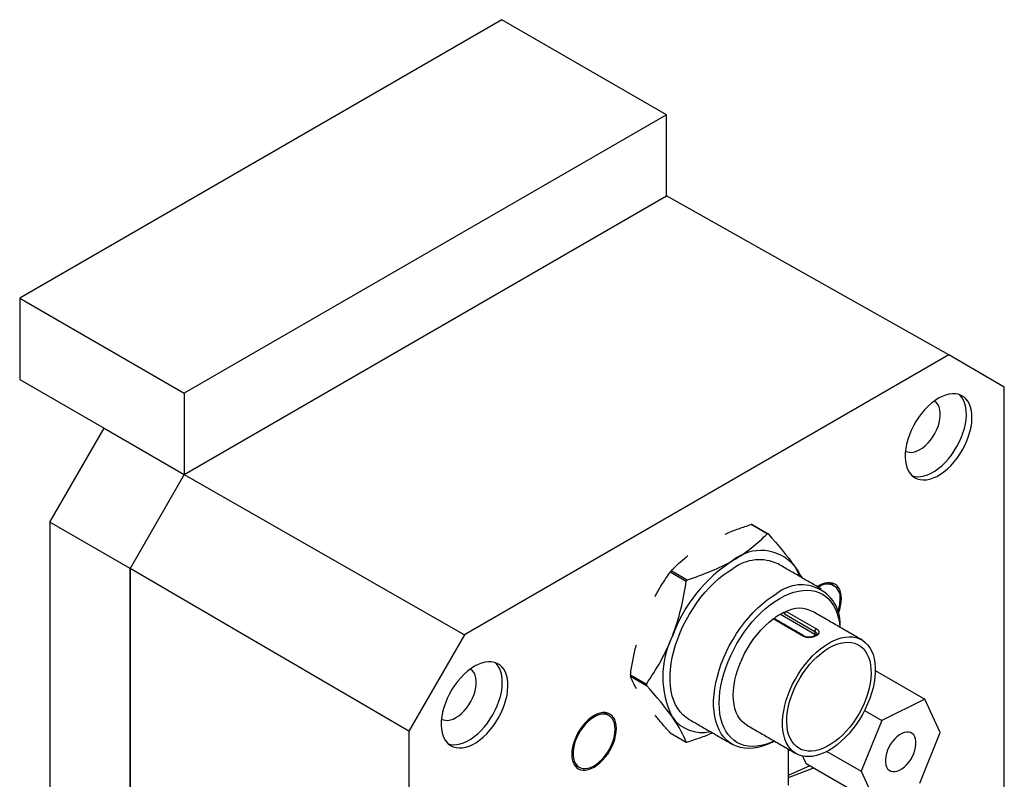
# Model space of a CAD drawing. Header units: millimetres. Extents: x 11 to 421, y 5 to 275.
# Tile 3 of 10: x 46 to 95, y 58 to 96. Entities that reach past the tile are written whole.
import ezdxf

# ---------------------------------------------------------------- set-up
doc = ezdxf.new("R2010")
doc.units = ezdxf.units.MM

msp = doc.modelspace()

# ---------------------------------------------------------------- linework, layer by layer
at = {"color": 7, "linetype": 'Continuous', "lineweight": 30}
for p, q in [((69.933, 95.995), (45.68, 81.994)), ((78.206, 91.219), (69.933, 95.995)), ((78.206, 91.219), (53.953, 77.218)), ((78.206, 87.137), (78.206, 91.219)), ((53.953, 73.135), (78.206, 87.137)), ((92.4, 79.145), (78.206, 87.137)), ((45.68, 81.994), (45.68, 77.911)), ((45.68, 81.994), (53.953, 77.218)), ((92.4, 79.145), (68.044, 65.084)), ((95.194, 77.531), (92.4, 79.145)), ((45.68, 77.911), (49.922, 75.462)), ((95.194, 40.423), (95.194, 77.531)), ((53.953, 77.218), (53.953, 73.135)), ((47.2, 70.747), (49.922, 75.462)), ((49.922, 75.462), (53.953, 73.135)), ((53.953, 73.135), (51.23, 68.42)), ((53.953, 73.135), (51.23, 68.42)), ((53.953, 73.135), (68.044, 65.084)), ((51.23, 68.42), (47.2, 70.747)), ((47.2, 70.747), (47.2, 33.757)), ((83.267, 70.164), (82.465, 70.627)), ((82.515, 70.623), (83.317, 70.16)), ((51.23, 68.42), (51.23, 31.431)), ((65.249, 60.244), (51.23, 68.42)), ((51.23, 31.431), (51.23, 68.42)), ((78.399, 68.246), (79.201, 67.784)), ((78.449, 68.309), (79.251, 67.846)), ((85.879, 67.552), (85.795, 67.5)), ((85.091, 64.999), (83.571, 65.877)), ((83.651, 65.935), (83.651, 65.876)), ((83.934, 66.113), (85.666, 65.113)), ((84.146, 66.128), (84.146, 66.221)), ((84.146, 66.128), (85.666, 65.251)), ((84.227, 66.256), (85.747, 65.378)), ((68.044, 65.084), (65.249, 60.244)), ((85.666, 65.251), (85.666, 65.113)), ((76.391, 63.072), (77.193, 62.609)), ((76.391, 63.005), (77.193, 62.542)), ((88.707, 63.281), (91.192, 61.847)), ((91.192, 61.847), (89.027, 60.777)), ((91.962, 60.179), (91.192, 61.847)), ((88.164, 61.276), (89.027, 60.777)), ((89.027, 60.777), (88.003, 58.223)), ((65.249, 60.244), (65.249, 23.136)), ((78.399, 60.148), (79.201, 59.685)), ((90.938, 57.625), (91.962, 60.179)), ((84.323, 59.343), (84.323, 57.519)), ((85.235, 58.598), (85.056, 58.985)), ((86.275, 59.221), (88.003, 58.223)), ((85.417, 58.493), (84.323, 58.019)), ((88.773, 56.555), (85.235, 58.598)), ((85.599, 58.387), (84.323, 57.888)), ((88.003, 58.223), (88.773, 56.555))]:
    msp.add_line(p, q, dxfattribs=at)
at = {"color": 7, "linetype": 'Continuous', "lineweight": 30, "flags": 128}
for points in [[(91.889, 76.972), (91.71, 76.858), (91.534, 76.723), (91.362, 76.569), (91.195, 76.398), (91.036, 76.211), (90.887, 76.011), (90.75, 75.8), (90.625, 75.58), (90.515, 75.354), (90.42, 75.124), (90.342, 74.894), (90.281, 74.664), (90.239, 74.439), (90.215, 74.221), (90.21, 74.012), (90.224, 73.814), (90.258, 73.631), (90.309, 73.463), (90.379, 73.313), (90.465, 73.182), (90.568, 73.073), (90.686, 72.985), (90.817, 72.921), (90.961, 72.881), (91.115, 72.865), (91.277, 72.874), (91.447, 72.907), (91.622, 72.964), (91.8, 73.045), (91.978, 73.148), (92.156, 73.272), (92.331, 73.417), (92.501, 73.58), (92.663, 73.759), (92.817, 73.953), (92.961, 74.159), (93.092, 74.374), (93.21, 74.598), (93.313, 74.826), (93.399, 75.057), (93.469, 75.287), (93.52, 75.514), (93.553, 75.736), (93.568, 75.95), (93.563, 76.154), (93.539, 76.345), (93.497, 76.521), (93.436, 76.68), (93.358, 76.821), (93.263, 76.941), (93.153, 77.039), (93.028, 77.115), (92.89, 77.168), (92.742, 77.196), (92.583, 77.199), (92.416, 77.178), (92.244, 77.133), (92.067, 77.064), (91.889, 76.972)], [(90.227, 74.318), (90.305, 74.282), (90.419, 74.255), (90.544, 74.252), (90.675, 74.274), (90.812, 74.32), (90.952, 74.39), (91.092, 74.481), (91.229, 74.593), (91.361, 74.724), (91.485, 74.87), (91.599, 75.029), (91.701, 75.198), (91.79, 75.374), (91.862, 75.554), (91.918, 75.735), (91.956, 75.912), (91.975, 76.083), (91.975, 76.245), (91.956, 76.394), (91.918, 76.528), (91.862, 76.644), (91.79, 76.74), (91.701, 76.814), (91.677, 76.829)], [(90.569, 73.072), (90.678, 73.044), (90.832, 73.028), (90.995, 73.037), (91.164, 73.07), (91.339, 73.127), (91.517, 73.208), (91.695, 73.311), (91.873, 73.436), (92.048, 73.58), (92.218, 73.743), (92.38, 73.922), (92.534, 74.116), (92.678, 74.322), (92.809, 74.538), (92.927, 74.761), (93.03, 74.989), (93.116, 75.22), (93.186, 75.45), (93.238, 75.678), (93.271, 75.9), (93.285, 76.114), (93.28, 76.317), (93.256, 76.508), (93.214, 76.684), (93.153, 76.843), (93.075, 76.984), (92.98, 77.104), (92.926, 77.157)], [(79.315, 60.848), (79.19, 60.93), (79.035, 61.057), (78.894, 61.206), (78.77, 61.376), (78.662, 61.566), (78.571, 61.775), (78.497, 62.001), (78.441, 62.243), (78.404, 62.499), (78.386, 62.769), (78.386, 63.051), (78.404, 63.342), (78.441, 63.642), (78.497, 63.948), (78.571, 64.259), (78.662, 64.573), (78.77, 64.887), (78.894, 65.201), (79.035, 65.512), (79.19, 65.819), (79.359, 66.119), (79.541, 66.412), (79.735, 66.694), (79.939, 66.965), (80.153, 67.223), (80.376, 67.467), (80.605, 67.695), (80.84, 67.905), (81.079, 68.097), (81.322, 68.269), (81.565, 68.42)], [(86.844, 66.153), (86.851, 66.169), (86.916, 66.358), (86.963, 66.546), (86.991, 66.729), (87.001, 66.904), (86.991, 67.067), (86.963, 67.217), (86.916, 67.35), (86.851, 67.465), (86.769, 67.559), (86.672, 67.63), (86.562, 67.678), (86.44, 67.702), (86.308, 67.701), (86.169, 67.675), (86.025, 67.625), (85.879, 67.552)], [(83.637, 59.739), (83.514, 59.676), (83.272, 59.568), (83.032, 59.484), (82.797, 59.423), (82.568, 59.385), (82.345, 59.372), (82.131, 59.383), (81.927, 59.418), (81.733, 59.477), (81.551, 59.559), (81.382, 59.664), (81.227, 59.792), (81.086, 59.941), (80.962, 60.111), (80.854, 60.301), (80.763, 60.509), (80.689, 60.735), (80.633, 60.977), (80.596, 61.234), (80.578, 61.504), (80.578, 61.785), (80.596, 62.077), (80.633, 62.376), (80.689, 62.683), (80.763, 62.993), (80.854, 63.307), (80.962, 63.622), (81.086, 63.936), (81.227, 64.247), (81.382, 64.554), (81.551, 64.854), (81.733, 65.146), (81.927, 65.429), (82.131, 65.7), (82.345, 65.958), (82.568, 66.202), (82.797, 66.429), (83.032, 66.639), (83.272, 66.831), (83.514, 67.003), (83.757, 67.155)], [(83.627, 59.745), (83.423, 59.656), (83.189, 59.575), (82.959, 59.517), (82.735, 59.483), (82.518, 59.473), (82.31, 59.488), (82.111, 59.526), (81.924, 59.589), (81.749, 59.675), (81.587, 59.784), (81.439, 59.915), (81.306, 60.067), (81.189, 60.241), (81.09, 60.433), (81.007, 60.644), (80.942, 60.872), (80.896, 61.116), (80.867, 61.373), (80.858, 61.643), (80.867, 61.924), (80.896, 62.214), (80.942, 62.511), (81.007, 62.814), (81.09, 63.121), (81.189, 63.429), (81.306, 63.736), (81.439, 64.042), (81.587, 64.344), (81.749, 64.64), (81.924, 64.928), (82.111, 65.207), (82.31, 65.475), (82.518, 65.73), (82.735, 65.971), (82.959, 66.195), (83.189, 66.403), (83.423, 66.592), (83.66, 66.761), (83.899, 66.91)], [(83.899, 66.91), (84.137, 67.037), (84.374, 67.141), (84.608, 67.222), (84.838, 67.28), (85.062, 67.314), (85.279, 67.324), (85.487, 67.309), (85.686, 67.271), (85.873, 67.208), (86.049, 67.122), (86.211, 67.014), (86.359, 66.882), (86.491, 66.73), (86.608, 66.557), (86.708, 66.364), (86.79, 66.153), (86.855, 65.925), (86.902, 65.681), (86.927, 65.461)], [(82.249, 60.541), (82.144, 60.609), (82.014, 60.722), (81.898, 60.856), (81.799, 61.011), (81.716, 61.185), (81.651, 61.377), (81.604, 61.585), (81.575, 61.807), (81.565, 62.042), (81.574, 62.288), (81.601, 62.543), (81.647, 62.805), (81.711, 63.072), (81.792, 63.341), (81.89, 63.611), (82.004, 63.879), (82.134, 64.143), (82.278, 64.401), (82.434, 64.651), (82.602, 64.891), (82.781, 65.119), (82.969, 65.333), (83.164, 65.532), (83.365, 65.714), (83.571, 65.877)], [(86.374, 64.664), (86.583, 64.774), (86.79, 64.862), (86.994, 64.926), (87.193, 64.966), (87.386, 64.982), (87.57, 64.974), (87.745, 64.942), (87.909, 64.885), (88.06, 64.806), (88.198, 64.703), (88.321, 64.578), (88.428, 64.433), (88.519, 64.268), (88.593, 64.084), (88.648, 63.883), (88.686, 63.666), (88.705, 63.436), (88.705, 63.195), (88.686, 62.943), (88.648, 62.684), (88.593, 62.418), (88.519, 62.149), (88.428, 61.879), (88.321, 61.61), (88.198, 61.343), (88.06, 61.081), (87.909, 60.827), (87.745, 60.582), (87.57, 60.348), (87.386, 60.127), (87.193, 59.92), (86.994, 59.731), (86.79, 59.559), (86.583, 59.407), (86.374, 59.275), (86.164, 59.165), (85.957, 59.078), (85.753, 59.014), (85.554, 58.974), (85.361, 58.958), (85.177, 58.966), (85.002, 58.998), (84.838, 59.054), (84.687, 59.134), (84.549, 59.237), (84.426, 59.361), (84.319, 59.507), (84.228, 59.672), (84.154, 59.856), (84.099, 60.057), (84.061, 60.273), (84.042, 60.503), (84.042, 60.745), (84.061, 60.997), (84.099, 61.256), (84.154, 61.521), (84.228, 61.79), (84.319, 62.06), (84.426, 62.33), (84.549, 62.597), (84.687, 62.858), (84.838, 63.113), (85.002, 63.358), (85.177, 63.592), (85.361, 63.813), (85.554, 64.019), (85.753, 64.209), (85.957, 64.381), (86.164, 64.533), (86.374, 64.664)], [(85.655, 65.02), (85.656, 65.027), (85.666, 65.113)], [(85.666, 65.113), (85.726, 65.067), (85.729, 65.064)], [(86.374, 64.419), (86.572, 64.523), (86.769, 64.605), (86.962, 64.663), (87.151, 64.698), (87.332, 64.708), (87.505, 64.695), (87.668, 64.658), (87.82, 64.597), (87.959, 64.513), (88.084, 64.406), (88.194, 64.278), (88.288, 64.13), (88.365, 63.963), (88.425, 63.779), (88.466, 63.578), (88.49, 63.364), (88.494, 63.137), (88.48, 62.9), (88.448, 62.654), (88.397, 62.403), (88.329, 62.148), (88.243, 61.891), (88.141, 61.635), (88.023, 61.382), (87.891, 61.134), (87.746, 60.894), (87.588, 60.662), (87.42, 60.443), (87.242, 60.237), (87.057, 60.046), (86.866, 59.872), (86.671, 59.716), (86.473, 59.58), (86.274, 59.465), (86.076, 59.373), (85.881, 59.303), (85.69, 59.256), (85.505, 59.234), (85.327, 59.235), (85.159, 59.26), (85.002, 59.309), (84.856, 59.382), (84.724, 59.477), (84.606, 59.595), (84.504, 59.733), (84.418, 59.891), (84.35, 60.067), (84.299, 60.259), (84.267, 60.467), (84.253, 60.688), (84.257, 60.92), (84.281, 61.162), (84.322, 61.41), (84.382, 61.664), (84.459, 61.92), (84.553, 62.177), (84.663, 62.432), (84.788, 62.682), (84.927, 62.927), (85.079, 63.163), (85.242, 63.389), (85.415, 63.602), (85.596, 63.8), (85.785, 63.983), (85.978, 64.148), (86.175, 64.294), (86.374, 64.419)], [(68.554, 63.501), (68.376, 63.387), (68.199, 63.253), (68.027, 63.099), (67.86, 62.927), (67.702, 62.741), (67.553, 62.541), (67.415, 62.329), (67.291, 62.109), (67.18, 61.883), (67.085, 61.654), (67.007, 61.423), (66.947, 61.194), (66.904, 60.969), (66.88, 60.75), (66.876, 60.541), (66.89, 60.344), (66.923, 60.16), (66.975, 59.992), (67.044, 59.842), (67.131, 59.712), (67.234, 59.602), (67.351, 59.515), (67.483, 59.45), (67.626, 59.41), (67.78, 59.394), (67.943, 59.403), (68.113, 59.436), (68.287, 59.493), (68.465, 59.574), (68.644, 59.677), (68.822, 59.802), (68.996, 59.946), (69.166, 60.109), (69.329, 60.288), (69.483, 60.482), (69.626, 60.688), (69.758, 60.904), (69.875, 61.127), (69.978, 61.355), (70.065, 61.586), (70.134, 61.816), (70.186, 62.044), (70.219, 62.266), (70.233, 62.48), (70.228, 62.683), (70.205, 62.874), (70.162, 63.05), (70.102, 63.209), (70.023, 63.35), (69.929, 63.47), (69.818, 63.569), (69.694, 63.645), (69.556, 63.697), (69.407, 63.725), (69.248, 63.729), (69.082, 63.708), (68.909, 63.662), (68.733, 63.593), (68.554, 63.501)], [(67.234, 59.601), (67.343, 59.573), (67.497, 59.557), (67.66, 59.566), (67.83, 59.599), (68.004, 59.657), (68.182, 59.737), (68.361, 59.84), (68.539, 59.965), (68.713, 60.109), (68.883, 60.272), (69.046, 60.452), (69.2, 60.645), (69.343, 60.851), (69.475, 61.067), (69.593, 61.29), (69.695, 61.519), (69.782, 61.749), (69.851, 61.979), (69.903, 62.207), (69.936, 62.429), (69.95, 62.643), (69.946, 62.846), (69.922, 63.037), (69.879, 63.213), (69.819, 63.373), (69.741, 63.513), (69.646, 63.633), (69.592, 63.686)], [(66.893, 60.847), (66.97, 60.811), (67.085, 60.784), (67.209, 60.781), (67.341, 60.803), (67.478, 60.849), (67.618, 60.919), (67.757, 61.011), (67.894, 61.123), (68.026, 61.253), (68.15, 61.399), (68.265, 61.558), (68.367, 61.727), (68.455, 61.904), (68.528, 62.084), (68.584, 62.264), (68.621, 62.442), (68.64, 62.613), (68.64, 62.774), (68.621, 62.923), (68.584, 63.057), (68.528, 63.173), (68.455, 63.269), (68.367, 63.344), (68.342, 63.359)], [(74.565, 61.021), (74.418, 60.925), (74.274, 60.809), (74.135, 60.674), (74.004, 60.523), (73.881, 60.358), (73.771, 60.183), (73.674, 59.999), (73.593, 59.811), (73.528, 59.622), (73.481, 59.434), (73.452, 59.251), (73.442, 59.076), (73.452, 58.913), (73.481, 58.763), (73.528, 58.63), (73.593, 58.515), (73.674, 58.421), (73.771, 58.349), (73.881, 58.301), (74.004, 58.278), (74.135, 58.279), (74.274, 58.304), (74.418, 58.355), (74.565, 58.428), (74.711, 58.524), (74.855, 58.64), (74.994, 58.775), (75.126, 58.926), (75.248, 59.09), (75.359, 59.266), (75.455, 59.449), (75.537, 59.637), (75.602, 59.827), (75.649, 60.015), (75.678, 60.198), (75.687, 60.372), (75.678, 60.536), (75.649, 60.686), (75.602, 60.819), (75.537, 60.934), (75.455, 61.028), (75.359, 61.099), (75.248, 61.147), (75.126, 61.171), (74.994, 61.17), (74.855, 61.144), (74.711, 61.094), (74.565, 61.021)], [(75.626, 60.337), (75.616, 60.494), (75.588, 60.638), (75.541, 60.766), (75.477, 60.875), (75.397, 60.964), (75.302, 61.03), (75.194, 61.074), (75.075, 61.093), (74.946, 61.087), (74.811, 61.058), (74.671, 61.004), (74.529, 60.928), (74.388, 60.83), (74.251, 60.713), (74.118, 60.578), (73.994, 60.427), (73.88, 60.264), (73.778, 60.092), (73.69, 59.913), (73.618, 59.73), (73.563, 59.548), (73.525, 59.368), (73.507, 59.195), (73.507, 59.032), (73.525, 58.88), (73.563, 58.744), (73.618, 58.625), (73.69, 58.526), (73.778, 58.449), (73.88, 58.394), (73.994, 58.362), (74.118, 58.356), (74.251, 58.373), (74.388, 58.415), (74.529, 58.48), (74.671, 58.567), (74.811, 58.675), (74.946, 58.801), (75.075, 58.944), (75.194, 59.101), (75.302, 59.27), (75.397, 59.446), (75.477, 59.627), (75.541, 59.81), (75.588, 59.991), (75.616, 60.168), (75.626, 60.337)], [(90.753, 59.581), (90.752, 59.721), (90.732, 59.848), (90.694, 59.958), (90.638, 60.05), (90.566, 60.122), (90.48, 60.17), (90.382, 60.195), (90.273, 60.195), (90.158, 60.171), (90.038, 60.123), (89.917, 60.052), (89.797, 59.96), (89.682, 59.849), (89.575, 59.723), (89.477, 59.584), (89.392, 59.435), (89.321, 59.28), (89.267, 59.124), (89.23, 58.969), (89.212, 58.82), (89.213, 58.681), (89.233, 58.554), (89.271, 58.443), (89.327, 58.351), (89.398, 58.28), (89.485, 58.232), (89.583, 58.207), (89.692, 58.207), (89.807, 58.231), (89.927, 58.279), (90.048, 58.35), (90.168, 58.442), (90.283, 58.553), (90.39, 58.679), (90.488, 58.818), (90.573, 58.967), (90.644, 59.122), (90.698, 59.278), (90.735, 59.433), (90.753, 59.581)]]:
    msp.add_lwpolyline(points, dxfattribs=at)
at = {"color": 7, "linetype": 'Continuous', "lineweight": 30}
for centre, radius, start, end in [((82.284, 68.32), 2.314, 84.267, 85.5139), ((83.086, 67.857), 2.314, 84.267, 85.5139), ((82.955, 67.115), 2.206, 40.7254, 129.0555), ((85.691, 62.377), 7.658, 122.5978, 159.8131), ((82.876, 66.651), 2.202, 64.7702, 126.5402), ((82.705, 67.225), 2.337, 19.7106, 34.658), ((85.672, 62.452), 9.299, 140.9587, 141.4521), ((86.473, 61.989), 9.299, 140.9587, 141.4521), ((84.994, 65.644), 1.952, 354.4474, 129.3014), ((86.288, 66.969), 0.659, 351.1519, 131.1433), ((85.012, 66.903), 1.928, 339.8476, 358.9475), ((84.888, 64.948), 1.465, 63.2247, 116.8377), ((83.609, 65.837), 0.0558, 67.676, 134.0503), ((85.445, 63.399), 3.106, 114.7192, 125.2754), ((84.296, 66.123), 0.15, 117.3967, 177.9306), ((82.586, 62.978), 4.565, 153.4364, 206.5636), ((81.813, 63.038), 5.422, 179.6465, 180.3535), ((82.615, 62.575), 5.422, 179.6465, 180.3535), ((79.996, 62.013), 1.84, 215.7982, 282.8663), ((79.432, 61.988), 2.314, 264.267, 265.5139)]:
    msp.add_arc(centre, radius, start, end, dxfattribs=at)
for points, knots in [([(81.162, 70.144), (81.187, 70.156), (81.401, 70.253), (81.835, 70.416), (82.255, 70.557), (82.465, 70.627)], [0, 0, 0, 0, 0.060247, 0.529203, 1, 1, 1, 1]), ([(78.449, 68.309), (78.568, 68.427), (78.807, 68.665), (79.088, 68.916), (79.261, 69.042), (79.286, 69.061)], [0, 0, 0, 0, 0.459995, 0.921507, 1, 1, 1, 1]), ([(84.627, 68.555), (84.708, 68.437), (84.853, 68.226), (84.961, 68.037), (85.009, 67.954)], [0, 0, 0, 0, 0.556161, 1, 1, 1, 1]), ([(77.631, 67.003), (77.645, 67.03), (77.763, 67.264), (78.018, 67.681), (78.272, 68.058), (78.399, 68.246)], [0, 0, 0, 0, 0.060247, 0.529203, 1, 1, 1, 1]), ([(85.747, 65.378), (85.763, 65.369), (85.793, 65.35), (85.829, 65.319), (85.855, 65.287), (85.871, 65.254), (85.877, 65.219), (85.873, 65.175), (85.853, 65.125), (85.809, 65.072), (85.739, 65.029), (85.658, 64.995), (85.572, 64.966), (85.483, 64.946), (85.393, 64.937), (85.293, 64.938), (85.185, 64.954), (85.122, 64.984), (85.091, 64.999)], [0, 0, 0, 0, 0.047684, 0.09341, 0.138264, 0.183397, 0.229937, 0.278915, 0.36079, 0.433488, 0.501905, 0.573995, 0.640632, 0.703831, 0.765943, 0.82944, 0.914129, 1, 1, 1, 1]), ([(85.091, 64.999), (85.096, 65.003), (85.106, 65.009), (85.121, 65.015), (85.135, 65.016), (85.145, 65.014), (85.15, 65.011), (85.151, 65.01)], [0, 0, 0, 0, 0.229347, 0.458694, 0.68804, 0.917387, 1, 1, 1, 1]), ([(85.769, 65.122), (85.767, 65.114), (85.765, 65.102), (85.743, 65.076), (85.71, 65.05), (85.659, 65.019), (85.575, 64.986), (85.476, 64.964), (85.381, 64.957), (85.301, 64.961), (85.22, 64.977), (85.174, 64.999), (85.151, 65.011)], [0, 0, 0, 0, 0.127147, 0.223394, 0.288864, 0.366925, 0.478417, 0.622432, 0.705907, 0.796803, 0.894903, 1, 1, 1, 1]), ([(85.666, 65.251), (85.691, 65.234), (85.732, 65.207), (85.763, 65.162), (85.767, 65.136), (85.769, 65.122)], [0, 0, 0, 0, 0.426008, 0.696229, 1, 1, 1, 1]), ([(76.391, 63.072), (76.429, 63.306), (76.505, 63.774), (76.608, 64.28), (76.682, 64.546), (76.693, 64.584)], [0, 0, 0, 0, 0.459995, 0.921507, 1, 1, 1, 1]), ([(76.693, 62.379), (76.684, 62.393), (76.611, 62.516), (76.508, 62.727), (76.43, 62.912), (76.391, 63.005)], [0, 0, 0, 0, 0.060247, 0.529203, 1, 1, 1, 1]), ([(78.399, 60.148), (78.275, 60.288), (78.026, 60.569), (77.77, 60.868), (77.649, 61.021), (77.632, 61.043)], [0, 0, 0, 0, 0.459995, 0.921507, 1, 1, 1, 1]), ([(80.525, 60.15), (80.51, 60.143), (80.305, 60.05), (79.881, 59.892), (79.461, 59.751), (79.251, 59.681)], [0, 0, 0, 0, 0.037338, 0.517726, 1, 1, 1, 1])]:
    msp.add_open_spline(points, degree=3, knots=knots, dxfattribs=at)
for points, degree in [([(81.565, 68.828), (82.25, 69.224), (82.798, 69.677), (83.267, 70.164)], 3), ([(83.317, 70.16), (83.832, 69.585), (84.285, 69.042), (84.627, 68.555)], 3), ([(79.251, 67.846), (80.095, 68.117), (80.88, 68.433), (81.565, 68.828)], 3), ([(86.007, 67.377), (83.815, 68.643)], 1), ([(78.503, 65.019), (78.846, 65.902), (79.06, 66.83), (79.201, 67.784)], 3), ([(86.628, 67.555), (86.369, 67.705)], 1), ([(85.151, 65.011), (83.63, 65.888)], 1), ([(88.023, 64.828), (85.549, 66.256)], 1), ([(85.747, 65.378), (85.727, 65.37), (85.685, 65.331), (85.666, 65.274), (85.666, 65.251)], 3), ([(77.193, 62.609), (77.709, 63.346), (78.161, 64.137), (78.503, 65.019)], 3), ([(78.503, 60.937), (78.161, 61.424), (77.709, 61.967), (77.193, 62.542)], 3), ([(75.315, 61.023), (75.055, 61.173)], 1), ([(79.201, 59.685), (79.06, 60.044), (78.846, 60.449), (78.503, 60.937)], 3), ([(79.315, 60.848), (81.507, 59.583)], 1), ([(82.249, 60.541), (84.724, 59.112)], 1), ([(73.555, 58.575), (73.815, 58.425)], 1)]:
    msp.add_open_spline(points, degree=degree, dxfattribs=at)

doc.saveas('drawing.dxf')
